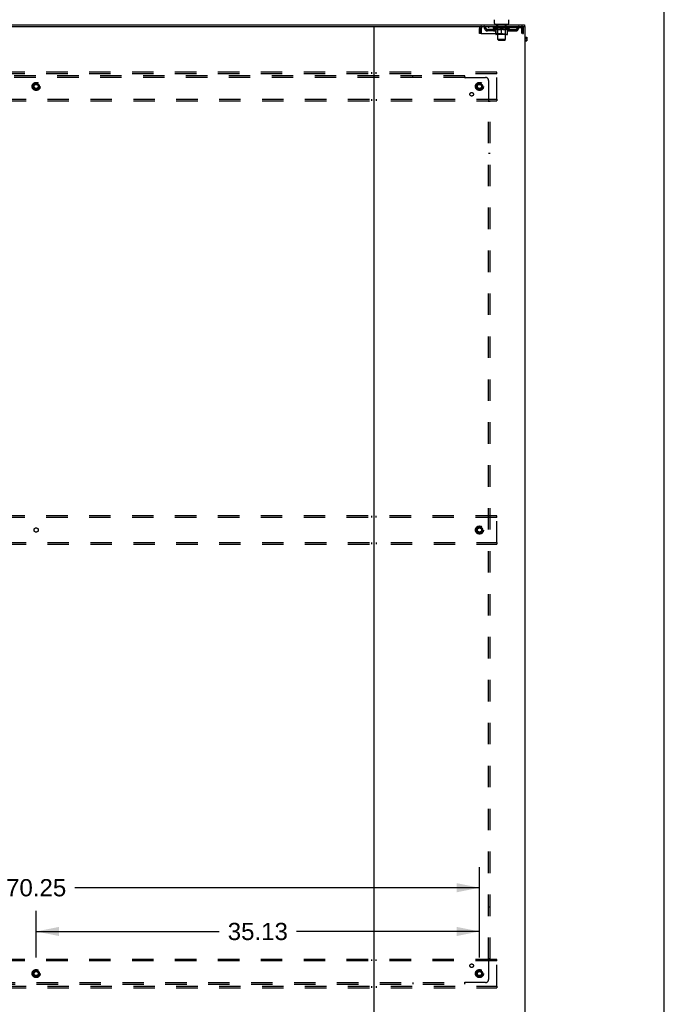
# Model space of a CAD drawing. Header units: inches. Extents: x 0 to 309, y 0 to 200.
# Tile 118 of 119: x 258 to 309, y 67 to 145. Entities that reach past the tile are written whole.
import ezdxf

# ---------------------------------------------------------------- set-up
doc = ezdxf.new("R2010")
doc.units = ezdxf.units.IN
doc.header["$LTSCALE"] = 17
doc.header["$MEASUREMENT"] = 0
doc.linetypes.add('DOT', pattern=[0.2, 0.1, -0.1])
doc.linetypes.add('HIDDEN', pattern=[0.2, 0.1, -0.1])
doc.layers.get('0').update_dxf_attribs({"linetype": 'CONTINUOUS'})
for name, color, linetype in [('DEFAULT_2', 8, 'HIDDEN'), ('DIMENSIONS', 7, 'CONTINUOUS'), ('SUBPANEL', 7, 'CONTINUOUS')]:
    doc.layers.add(name, color=color, linetype=linetype)
doc.styles.get("Standard").update_dxf_attribs({"font": 'arial.ttf'})
doc.dimstyles.new('DIMSTYLE_1', dxfattribs={"dimtxt": 1.363636, "dimasz": 1.818182, "dimexe": 0.09, "dimexo": 0.07, "dimgap": 0.0375, "dimtad": 0, "dimtih": 1, "dimtoh": 1, "dimzin": 4, "dimdsep": 46, "dimtxsty": 'Standard', "dimblk": '_FILLED', "dimblk1": '_FILLED', "dimblk2": '_FILLED', "dimcen": 0.09, "dimadec": 3, "dimazin": 1, "dimtfac": 1, "dimtdec": 3, "dimtofl": 0, "dimtmove": 0, "dimatfit": 3, "dimldrblk": '_FILLED', "dimfxl": 0, "dimtolj": 1, "dimtzin": 4, "dimarcsym": 0})

# ---------------------------------------------------------------- blocks, each defined once
blk = doc.blocks.new('_FILLED')
at = {"color": 0, "linetype": 'ByBlock'}
blk.add_solid([(0, 0), (-1, 0.2), (-1, -0.2)], dxfattribs=at)
blk = doc.blocks.new('*D9')
at = {"layer": 'DIMENSIONS', "color": 2, "linetype": 'Continuous'}
for p, q in [((259.322, 70.687), (259.322, 74.383)), ((294.447, 70.687), (294.447, 74.383)), ((259.322, 72.747), (273.82, 72.747)), ((294.447, 72.747), (279.949, 72.747))]:
    blk.add_line(p, q, dxfattribs=at)
at = {"layer": 'DIMENSIONS', "color": 2, "linetype": 'Continuous', "xscale": 1.8181818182, "yscale": 1.8181818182, "zscale": 1.8181818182, "rotation": 180}
blk.add_blockref('_FILLED', (259.322, 72.747), dxfattribs=at)
at = {"layer": 'DIMENSIONS', "color": 2, "linetype": 'Continuous', "xscale": 1.8181818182, "yscale": 1.8181818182, "zscale": 1.8181818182}
blk.add_blockref('_FILLED', (294.447, 72.747), dxfattribs=at)
at = {"layer": 'DIMENSIONS', "color": 2, "linetype": 'Continuous', "insert": (276.884, 73.429), "char_height": 1.3636, "width": 4.76512, "attachment_point": 2, "line_spacing_factor": 0.9}
blk.add_mtext('35.13', dxfattribs=at)
blk = doc.blocks.new('*D10')
at = {"layer": 'DIMENSIONS', "color": 2, "linetype": 'Continuous'}
for p, q in [((224.197, 70.687), (224.197, 77.847)), ((294.447, 70.687), (294.447, 77.847)), ((224.197, 76.211), (256.257, 76.211)), ((294.447, 76.211), (262.386, 76.211))]:
    blk.add_line(p, q, dxfattribs=at)
at = {"layer": 'DIMENSIONS', "color": 2, "linetype": 'Continuous', "xscale": 1.8181818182, "yscale": 1.8181818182, "zscale": 1.8181818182, "rotation": 180}
blk.add_blockref('_FILLED', (224.197, 76.211), dxfattribs=at)
at = {"layer": 'DIMENSIONS', "color": 2, "linetype": 'Continuous', "xscale": 1.8181818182, "yscale": 1.8181818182, "zscale": 1.8181818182}
blk.add_blockref('_FILLED', (294.447, 76.211), dxfattribs=at)
at = {"layer": 'DIMENSIONS', "color": 2, "linetype": 'Continuous', "insert": (259.322, 76.893), "char_height": 1.3636, "width": 4.76512, "attachment_point": 2, "line_spacing_factor": 0.9}
blk.add_mtext('70.25', dxfattribs=at)

msp = doc.modelspace()

# ---------------------------------------------------------------- linework, layer by layer
at = {"color": 7, "linetype": 'Continuous'}
for p, q in [((309.091, 0), (309.091, 200)), ((220.634, 144.539), (298.009, 144.539)), ((232.657, 144.414), (285.987, 144.414)), ((286.072, 144.414), (286.072, 60.664)), ((286.157, 144.414), (298.072, 144.414)), ((295.634, 144.638), (295.634, 144.952)), ((295.697, 144.569), (295.697, 144.539)), ((296.697, 144.569), (295.697, 144.569)), ((296.697, 144.569), (296.697, 144.539)), ((296.759, 144.638), (296.759, 144.952)), ((298.009, 144.539), (298.009, 144.414)), ((298.072, 60.664), (298.072, 144.414)), ((298.072, 143.561), (298.197, 143.561)), ((298.072, 143.5), (298.197, 143.5)), ((298.197, 143.561), (298.197, 143.273)), ((298.072, 143.356), (298.197, 143.356)), ((298.072, 143.273), (298.197, 143.273))]:
    msp.add_line(p, q, dxfattribs=at)
at = {"color": 3, "linetype": 'Continuous'}
msp.add_line((285.987, 144.414), (286.157, 144.414), dxfattribs=at)
at = {"color": 7, "linetype": 'Continuous'}
for centre, start, end in [((295.703, 144.638), 180, 265), ((296.69, 144.638), 275, 360)]:
    msp.add_arc(centre, 0.069, start, end, dxfattribs=at)
at = {"layer": 'DEFAULT_2', "color": 8, "linetype": 'HIDDEN'}
for p, q in [((294.614, 144.414), (294.614, 144.31)), ((297.78, 144.31), (294.614, 144.31)), ((295.166, 144.414), (295.166, 144.31)), ((295.564, 144.284), (295.564, 144.331)), ((296.83, 144.284), (295.564, 144.284)), ((295.723, 144.173), (295.564, 144.284)), ((295.573, 144.324), (295.573, 144.331)), ((295.582, 144.321), (295.582, 144.324)), ((295.582, 144.321), (296.812, 144.321)), ((295.591, 144.321), (295.591, 144.324)), ((295.592, 144.321), (295.592, 144.324)), ((295.602, 144.324), (295.602, 144.331)), ((295.618, 144.321), (295.618, 144.324)), ((295.62, 144.321), (295.62, 144.324)), ((295.648, 144.324), (295.648, 144.331)), ((295.663, 144.321), (295.663, 144.324)), ((295.666, 144.321), (295.666, 144.324)), ((295.87, 144.324), (295.669, 144.324)), ((295.712, 144.324), (295.712, 144.331)), ((295.713, 144.321), (295.713, 144.324)), ((295.714, 144.321), (295.714, 144.324)), ((295.717, 144.321), (295.717, 144.324)), ((295.724, 144.321), (295.724, 144.324)), ((295.724, 144.321), (295.724, 144.324)), ((295.727, 144.321), (295.727, 144.324)), ((295.731, 144.321), (295.731, 144.325)), ((295.735, 144.321), (295.735, 144.324)), ((295.749, 144.321), (295.749, 144.324)), ((295.759, 144.31), (295.759, 144.414)), ((295.767, 144.321), (295.767, 144.324)), ((295.768, 144.321), (295.768, 144.327)), ((295.788, 144.321), (295.788, 144.324)), ((295.79, 144.324), (295.79, 144.331)), ((295.794, 144.569), (295.794, 144.539)), ((295.799, 144.321), (295.799, 144.324)), ((295.804, 144.321), (295.804, 144.324)), ((295.813, 144.321), (295.813, 144.324)), ((295.824, 144.321), (295.824, 144.328)), ((295.832, 144.479), (295.832, 144.559)), ((295.84, 144.321), (295.84, 144.324)), ((295.902, 144.469), (295.842, 144.469)), ((295.843, 144.321), (295.843, 144.324)), ((295.87, 144.321), (295.87, 144.324)), ((295.937, 144.324), (295.875, 144.324)), ((295.88, 144.324), (295.88, 144.331)), ((295.884, 143.813), (295.884, 144.281)), ((295.887, 144.321), (295.887, 144.324)), ((295.892, 144.321), (295.892, 144.324)), ((295.897, 143.388), (295.897, 144.459)), ((295.898, 144.321), (295.898, 144.33)), ((295.902, 144.321), (295.902, 144.324)), ((295.913, 144.321), (295.913, 144.324)), ((295.937, 144.321), (295.937, 144.324)), ((296.012, 144.324), (295.953, 144.324)), ((295.973, 144.321), (295.973, 144.324)), ((295.98, 144.324), (295.98, 144.331)), ((295.984, 144.321), (295.984, 144.324)), ((295.986, 144.321), (295.986, 144.33)), ((295.989, 144.321), (295.989, 144.324)), ((295.996, 144.321), (295.996, 144.325)), ((296.012, 144.321), (296.012, 144.324)), ((296.092, 144.324), (296.038, 144.324)), ((296.051, 144.321), (296.051, 144.324)), ((296.082, 144.324), (296.16, 144.329)), ((296.087, 144.324), (296.087, 144.331)), ((296.087, 144.324), (296.087, 144.331)), ((296.087, 144.331), (296.087, 144.331)), ((296.087, 144.321), (296.087, 144.324)), ((296.091, 144.321), (296.091, 144.325)), ((296.092, 144.321), (296.092, 144.324)), ((296.093, 144.321), (296.093, 144.324)), ((296.128, 144.324), (296.192, 144.324)), ((296.133, 144.321), (296.133, 144.324)), ((296.139, 144.324), (296.139, 144.328)), ((296.16, 144.324), (296.16, 144.329)), ((296.176, 144.321), (296.176, 144.324)), ((296.194, 144.325), (296.194, 144.324)), ((296.194, 144.321), (296.194, 144.325)), ((296.194, 144.321), (296.194, 144.324)), ((296.197, 144.324), (296.197, 144.331)), ((296.197, 144.331), (296.311, 144.324)), ((296.199, 144.321), (296.199, 144.325)), ((296.199, 144.325), (296.2, 144.324)), ((296.2, 144.321), (296.2, 144.324)), ((296.218, 144.321), (296.218, 144.324)), ((296.218, 144.324), (296.266, 144.324)), ((296.26, 144.321), (296.26, 144.324)), ((296.301, 144.321), (296.301, 144.324)), ((296.301, 144.321), (296.301, 144.324)), ((296.301, 144.324), (296.356, 144.324)), ((296.302, 144.321), (296.302, 144.325)), ((296.306, 144.331), (296.307, 144.331)), ((296.306, 144.324), (296.306, 144.331)), ((296.306, 144.321), (296.306, 144.324)), ((296.307, 144.324), (296.307, 144.331)), ((296.343, 144.321), (296.343, 144.324)), ((296.382, 144.321), (296.382, 144.324)), ((296.382, 144.324), (296.441, 144.324)), ((296.397, 144.321), (296.397, 144.325)), ((296.405, 144.321), (296.405, 144.324)), ((296.407, 144.321), (296.407, 144.33)), ((296.41, 144.321), (296.41, 144.324)), ((296.413, 144.324), (296.413, 144.331)), ((296.421, 144.321), (296.421, 144.324)), ((296.457, 144.321), (296.457, 144.324)), ((296.457, 144.324), (296.519, 144.324)), ((296.481, 144.321), (296.481, 144.324)), ((296.552, 144.469), (296.492, 144.469)), ((296.492, 144.321), (296.492, 144.324)), ((296.496, 144.321), (296.496, 144.33)), ((296.497, 143.388), (296.497, 144.459)), ((296.502, 144.321), (296.502, 144.324)), ((296.507, 144.321), (296.507, 144.324)), ((296.51, 143.813), (296.51, 144.281)), ((296.513, 144.324), (296.513, 144.331)), ((296.524, 144.321), (296.524, 144.324)), ((296.524, 144.324), (296.725, 144.324)), ((296.551, 144.321), (296.551, 144.324)), ((296.554, 144.321), (296.554, 144.324)), ((296.562, 144.479), (296.562, 144.559)), ((296.57, 144.321), (296.57, 144.328)), ((296.581, 144.321), (296.581, 144.324)), ((296.59, 144.321), (296.59, 144.324)), ((296.594, 144.321), (296.594, 144.324)), ((296.6, 144.569), (296.6, 144.539)), ((296.604, 144.324), (296.604, 144.331)), ((296.605, 144.321), (296.605, 144.324)), ((296.626, 144.321), (296.626, 144.327)), ((296.626, 144.321), (296.626, 144.324)), ((296.634, 144.31), (296.634, 144.414)), ((296.644, 144.321), (296.644, 144.324)), ((296.659, 144.321), (296.659, 144.324)), ((296.663, 144.321), (296.663, 144.325)), ((296.666, 144.321), (296.666, 144.324)), ((296.67, 144.321), (296.67, 144.324)), ((296.67, 144.321), (296.67, 144.324)), ((296.671, 144.173), (296.83, 144.284)), ((296.677, 144.321), (296.677, 144.324)), ((296.68, 144.321), (296.68, 144.324)), ((296.681, 144.321), (296.681, 144.324)), ((296.682, 144.324), (296.682, 144.331)), ((296.728, 144.321), (296.728, 144.324)), ((296.731, 144.321), (296.731, 144.324)), ((296.745, 144.324), (296.745, 144.331)), ((296.774, 144.321), (296.774, 144.324)), ((296.776, 144.321), (296.776, 144.324)), ((296.792, 144.324), (296.792, 144.331)), ((296.802, 144.321), (296.802, 144.324)), ((296.803, 144.321), (296.803, 144.324)), ((296.812, 144.321), (296.812, 144.324)), ((296.82, 144.324), (296.82, 144.331)), ((296.83, 144.284), (296.83, 144.331)), ((297.228, 144.414), (297.228, 144.31)), ((297.78, 144.31), (297.78, 144.414)), ((297.813, 144.247), (297.808, 144.284)), ((297.813, 144.247), (297.808, 144.261)), ((294.447, 143.852), (294.447, 144.247)), ((294.447, 144.247), (294.551, 144.247)), ((294.551, 143.852), (294.447, 143.852)), ((294.551, 143.852), (294.551, 144.247)), ((294.581, 144.247), (294.581, 143.852)), ((294.581, 143.852), (297.813, 143.852)), ((295.082, 144.059), (295.082, 144.163)), ((295.565, 144.163), (295.082, 144.163)), ((295.565, 144.059), (295.082, 144.059)), ((295.332, 144.059), (295.332, 144.163)), ((295.723, 144.173), (295.733, 144.173)), ((295.733, 143.81), (295.733, 144.216)), ((296.623, 143.773), (295.77, 143.773)), ((295.884, 143.813), (295.844, 143.773)), ((295.876, 144.173), (296.056, 144.173)), ((296.51, 143.813), (295.884, 143.813)), ((296.197, 143.773), (296.197, 144.217)), ((296.338, 144.173), (296.518, 144.173)), ((296.51, 143.813), (296.549, 143.773)), ((296.66, 143.81), (296.66, 144.216)), ((296.66, 144.173), (296.671, 144.173)), ((296.828, 144.163), (297.311, 144.163)), ((296.828, 144.059), (297.311, 144.059)), ((297.061, 144.059), (297.061, 144.163)), ((297.311, 144.059), (297.311, 144.163)), ((297.813, 143.852), (297.813, 144.247)), ((297.843, 143.852), (297.843, 144.247)), ((297.947, 144.247), (297.843, 144.247)), ((297.843, 143.852), (297.947, 143.852)), ((297.947, 143.852), (297.947, 144.247)), ((296.497, 143.388), (295.897, 143.388)), ((295.966, 143.319), (295.897, 143.388)), ((295.966, 143.319), (296.428, 143.319)), ((296.428, 143.319), (296.497, 143.388)), ((295.822, 140.789), (222.822, 140.789)), ((295.822, 140.664), (222.822, 140.664)), ((285.884, 140.789), (285.884, 140.664)), ((286.259, 140.664), (286.259, 140.789)), ((295.822, 140.664), (295.822, 140.789)), ((295.822, 138.664), (295.822, 140.664)), ((222.822, 138.664), (295.822, 138.664)), ((222.822, 138.539), (295.822, 138.539)), ((285.884, 138.664), (285.884, 138.539)), ((286.259, 138.664), (286.259, 138.539)), ((295.822, 138.664), (295.822, 138.539)), ((295.822, 105.664), (222.822, 105.664)), ((295.822, 105.539), (222.822, 105.539)), ((285.884, 105.664), (285.884, 105.539)), ((286.259, 105.539), (286.259, 105.664)), ((295.822, 105.539), (295.822, 105.664)), ((295.822, 103.539), (295.822, 105.539)), ((222.822, 103.539), (295.822, 103.539)), ((222.822, 103.414), (295.822, 103.414)), ((285.884, 103.539), (285.884, 103.414)), ((286.259, 103.539), (286.259, 103.414)), ((295.822, 103.539), (295.822, 103.414)), ((295.822, 70.539), (222.822, 70.539)), ((295.822, 70.414), (222.822, 70.414)), ((285.884, 70.539), (285.884, 70.414)), ((286.259, 70.414), (286.259, 70.539)), ((295.822, 70.414), (295.822, 70.539)), ((295.822, 68.414), (295.822, 70.414)), ((222.822, 68.414), (295.822, 68.414)), ((222.822, 68.289), (295.822, 68.289)), ((285.884, 68.414), (285.884, 68.289)), ((286.259, 68.414), (286.259, 68.289)), ((295.822, 68.414), (295.822, 68.289))]:
    msp.add_line(p, q, dxfattribs=at)
for points in [[(294.614, 144.414), (294.611, 144.413), (294.609, 144.41), (294.607, 144.405), (294.604, 144.398), (294.602, 144.388), (294.6, 144.378), (294.597, 144.365), (294.595, 144.351), (294.593, 144.336), (294.59, 144.32), (294.588, 144.302), (294.586, 144.284), (294.581, 144.247)], [(294.614, 144.31), (294.611, 144.31), (294.609, 144.309), (294.607, 144.307), (294.604, 144.304), (294.602, 144.3), (294.6, 144.296), (294.597, 144.292), (294.595, 144.286), (294.593, 144.281), (294.59, 144.274), (294.588, 144.268), (294.586, 144.261), (294.581, 144.247)], [(297.808, 144.284), (297.806, 144.302), (297.803, 144.32), (297.801, 144.336), (297.799, 144.351), (297.796, 144.365), (297.794, 144.378), (297.792, 144.388), (297.789, 144.398), (297.787, 144.405), (297.785, 144.41), (297.782, 144.413), (297.78, 144.414)], [(297.808, 144.261), (297.806, 144.268), (297.803, 144.274), (297.801, 144.281), (297.799, 144.286), (297.796, 144.292), (297.794, 144.296), (297.792, 144.3), (297.789, 144.304), (297.787, 144.307), (297.785, 144.309), (297.782, 144.31), (297.78, 144.31)], [(295.883, 144.173), (295.859, 144.177), (295.834, 144.183), (295.809, 144.19), (295.784, 144.197), (295.759, 144.206), (295.733, 144.216)], [(295.733, 144.215), (295.758, 144.206), (295.782, 144.197), (295.806, 144.19), (295.829, 144.183), (295.852, 144.177), (295.876, 144.173)], [(296.197, 144.217), (296.171, 144.206), (296.145, 144.198), (296.12, 144.19), (296.095, 144.183), (296.07, 144.177), (296.046, 144.173)], [(296.056, 144.173), (296.079, 144.177), (296.102, 144.183), (296.125, 144.19), (296.149, 144.197), (296.173, 144.205), (296.197, 144.215)], [(296.348, 144.173), (296.323, 144.177), (296.298, 144.183), (296.273, 144.19), (296.248, 144.198), (296.223, 144.207), (296.197, 144.217)], [(296.197, 144.215), (296.221, 144.205), (296.245, 144.197), (296.269, 144.189), (296.292, 144.183), (296.315, 144.177), (296.338, 144.173)], [(296.66, 144.216), (296.635, 144.206), (296.609, 144.197), (296.584, 144.19), (296.559, 144.183), (296.535, 144.177), (296.51, 144.173)], [(296.518, 144.173), (296.541, 144.177), (296.565, 144.183), (296.588, 144.19), (296.612, 144.197), (296.636, 144.206), (296.66, 144.215)]]:
    msp.add_lwpolyline(points, dxfattribs=at)
for centre, radius in [((259.322, 139.664), 0.318), ((259.322, 139.664), 0.183), ((259.322, 139.664), 0.166), ((294.447, 139.664), 0.318), ((294.447, 139.664), 0.183), ((294.447, 139.664), 0.166), ((294.447, 104.539), 0.318), ((294.447, 104.539), 0.183), ((294.447, 104.539), 0.166), ((259.322, 69.414), 0.318), ((259.322, 69.414), 0.183), ((259.322, 69.414), 0.166), ((294.447, 69.414), 0.318), ((294.447, 69.414), 0.183), ((294.447, 69.414), 0.166)]:
    msp.add_circle(centre, radius, dxfattribs=at)
at = {"layer": 'DEFAULT_2', "color": 8, "linetype": 'DOT'}
for centre in [(259.322, 139.664), (294.447, 139.664), (259.322, 104.539), (294.447, 104.539), (259.322, 69.414), (294.447, 69.414)]:
    msp.add_circle(centre, 0.17, dxfattribs=at)
at = {"layer": 'DEFAULT_2', "color": 8, "linetype": 'HIDDEN'}
for centre, radius, start, end in [((294.614, 144.247), 0.167, 90, 180), ((294.614, 144.247), 0.063, 90, 180), ((294.793, 144.247), 0.167, 8.07163, 90), ((294.794, 144.248), 0.0625, 7.98631, 90), ((295.082, 144.288), 0.229, 187.98631, 270), ((295.082, 144.288), 0.125, 188.07163, 270), ((295.565, 144.288), 0.125, 270, 351.92837), ((295.565, 144.288), 0.229, 270, 352.01369), ((295.854, 144.247), 0.167, 90, 171.92837), ((295.703, 144.638), 0.069, 265, 270), ((295.854, 144.248), 0.0625, 90, 172.01369), ((295.822, 144.559), 0.01, 0, 90), ((295.842, 144.479), 0.01, 180, 270), ((295.844, 144.281), 0.0398, 0, 90), ((295.887, 144.459), 0.01, 0, 90), ((296.507, 144.459), 0.01, 90, 180), ((296.549, 144.281), 0.0398, 90, 180), ((296.539, 144.247), 0.167, 8.07163, 90), ((296.54, 144.248), 0.0625, 7.98631, 90), ((296.552, 144.479), 0.01, 270, 360), ((296.572, 144.559), 0.01, 90, 180), ((296.828, 144.288), 0.229, 187.98631, 270), ((296.69, 144.638), 0.069, 270, 275), ((296.828, 144.288), 0.125, 188.07163, 270), ((297.311, 144.288), 0.125, 270, 351.92837), ((297.311, 144.288), 0.229, 270, 352.01369), ((297.6, 144.247), 0.167, 90, 171.92837), ((297.6, 144.248), 0.0625, 90, 172.01369), ((297.78, 144.247), 0.167, 0, 90), ((297.78, 144.247), 0.063, 0, 90), ((295.77, 143.81), 0.0371, 180, 270), ((296.623, 143.81), 0.0371, 270, 360)]:
    msp.add_arc(centre, radius, start, end, dxfattribs=at)
for centre, major_axis, ratio, start_param, end_param in [((296.197, 144.331), (0.633, 0.007), 0.05963, 2.96643, 3.140963), ((295.544, 144.319), (0.198, 0), 0.060556, 0.430652, 1.470503), ((296.197, 144.331), (0.633, 0), 0.060556, -3.141593, -2.96706), ((295.544, 144.312), (0.198, 0.002), 0.05963, 1.376596, 1.469874), ((296.197, 144.331), (0.633, 0.013), 0.05688, 2.791345, 2.965878), ((295.588, 144.319), (0.198, -0.002), 0.05963, 0.605815, 1.645666), ((295.519, 144.319), (0.198, 0.002), 0.05963, 0.25549, 1.295341), ((296.197, 144.331), (0.633, -0.007), 0.05963, -2.96643, -2.791898), ((295.588, 144.312), (0.198, 0), 0.060556, 1.551758, 1.645036), ((295.519, 144.312), (0.198, 0.004), 0.05688, 1.20151, 1.294789), ((295.589, 144.315), (0.164, 0.002), 0.05963, 1.065228, 1.614276), ((295.569, 144.315), (0.164, 0.003), 0.05688, 0.890143, 1.43919), ((295.627, 144.315), (0.164, 0), 0.060556, 1.240391, 1.789438), ((296.197, 144.331), (0.633, 0.019), 0.052395, 2.616403, 2.790936), ((295.651, 144.319), (0.198, -0.004), 0.05688, 0.7809, 1.820751), ((295.516, 144.319), (0.198, 0.004), 0.05688, 0.080405, 1.120256), ((296.197, 144.331), (0.633, -0.013), 0.05688, -2.791345, -2.616812), ((295.651, 144.312), (0.198, -0.002), 0.05963, 1.72692, 1.820198), ((295.516, 144.312), (0.198, 0.006), 0.052395, 1.026568, 1.119847), ((295.569, 144.315), (0.164, 0.005), 0.052395, 0.715201, 1.264248), ((295.683, 144.315), (0.164, -0.002), 0.05963, 1.415553, 1.9646), ((296.197, 144.331), (0.633, 0.025), 0.046319, 2.441654, 2.616187), ((295.73, 144.319), (0.198, -0.006), 0.052395, 0.955842, 1.995693), ((296.197, 144.331), (0.633, -0.019), 0.052395, -2.616403, -2.44187), ((295.533, 144.319), (0.198, 0.006), 0.052395, -0.094537, 0.945314), ((295.73, 144.312), (0.198, -0.004), 0.05688, 1.902006, 1.995284), ((295.533, 144.312), (0.198, 0.008), 0.046319, 0.851819, 0.945098), ((295.587, 144.315), (0.164, 0.006), 0.046319, 0.540452, 1.089499), ((295.754, 144.315), (0.164, -0.003), 0.05688, 1.590638, 2.139686), ((296.197, 144.331), (0.633, 0.029), 0.038841, 2.267123, 2.441656), ((295.823, 144.319), (0.198, -0.008), 0.046319, 1.130591, 2.170442), ((296.197, 144.331), (0.633, -0.025), 0.046319, -2.441654, -2.267121), ((295.57, 144.319), (0.198, 0.008), 0.046319, -0.269286, 0.770565), ((295.823, 144.312), (0.198, -0.006), 0.052395, 2.076947, 2.170226), ((295.57, 144.312), (0.198, 0.009), 0.038841, 0.677289, 0.770567), ((295.624, 144.315), (0.164, 0.008), 0.038841, 0.365921, 0.914969), ((295.839, 144.315), (0.164, -0.005), 0.052395, 1.76558, 2.314627), ((296.197, 144.331), (0.633, 0.033), 0.030195, 2.09281, 2.267343), ((295.928, 144.319), (0.198, -0.009), 0.038841, 1.305122, 2.344973), ((296.197, 144.331), (0.633, -0.029), 0.038841, -2.267123, -2.092591), ((295.626, 144.319), (0.198, 0.009), 0.038841, -0.443817, 0.596034), ((295.928, 144.312), (0.198, -0.008), 0.046319, 2.251696, 2.344975), ((295.626, 144.312), (0.198, 0.01), 0.030195, 0.502975, 0.596254), ((295.678, 144.315), (0.164, 0.009), 0.030195, 0.191608, 0.740655), ((295.934, 144.315), (0.164, -0.006), 0.046319, 1.940329, 2.489376), ((295.7, 144.319), (0.198, 0.01), 0.030195, -0.61813, 0.421721), ((296.197, 144.331), (0.633, 0.036), 0.020645, 1.918687, 2.09322), ((296.041, 144.319), (0.198, -0.01), 0.030195, 1.479435, 2.519286), ((296.197, 144.331), (0.633, -0.033), 0.030195, -2.09281, -1.918277), ((296.041, 144.312), (0.198, -0.009), 0.038841, 2.426227, 2.519505), ((295.7, 144.312), (0.198, 0.011), 0.020645, 0.328852, 0.422131), ((295.748, 144.315), (0.164, 0.009), 0.020645, 0.017485, 0.566532), ((296.037, 144.315), (0.164, -0.008), 0.038841, 2.11486, 2.663907), ((295.788, 144.319), (0.198, 0.011), 0.020645, -0.792253, 0.247598), ((296.197, 144.331), (0.633, 0.038), 0.010478, 1.744704, 1.919237), ((296.159, 144.319), (0.198, -0.011), 0.020645, 1.653558, 2.693409), ((296.197, 144.331), (0.633, -0.036), 0.020645, -1.918687, -1.744154), ((296.159, 144.312), (0.198, -0.01), 0.030195, 2.60054, 2.693819), ((295.788, 144.312), (0.198, 0.012), 0.010478, 0.154869, 0.248148), ((295.832, 144.315), (0.164, 0.01), 0.010478, 6.126688, 6.675735), ((296.146, 144.315), (0.164, -0.009), 0.030195, 2.289173, 2.83822), ((295.889, 144.319), (0.198, 0.012), 0.010478, -0.966236, -0.000846), ((296.278, 144.319), (0.198, -0.012), 0.010478, 1.827541, 2.867392), ((296.197, 144.331), (0.633, -0.038), 0.010478, -1.744704, -1.570171), ((296.278, 144.312), (0.198, -0.011), 0.020645, 2.774664, 2.867942), ((296.256, 144.315), (0.164, -0.009), 0.020645, 2.463296, 3.012344), ((296.116, 144.319), (0.198, 0.012), 0.010478, 0.274201, 1.314052), ((296.03, 144.315), (0.164, 0.01), 0.010478, -0.000298, 0.504314), ((296, 144.312), (0.198, 0.012), 0.010478, 0.192946, 0.399283), ((296.197, 144.331), (0.633, 0.038), 0.010478, -1.578586, -1.396888), ((296.394, 144.312), (0.198, -0.012), 0.010478, 2.948646, 3.041925), ((296.364, 144.315), (0.164, -0.01), 0.010478, 2.637279, 3.142076), ((296.235, 144.319), (0.198, 0.011), 0.020645, 0.448184, 1.488034), ((296.138, 144.315), (0.164, 0.009), 0.020645, 0.129249, 0.678296), ((296.116, 144.312), (0.198, 0.011), 0.020645, 0.273651, 0.366929), ((296.504, 144.319), (0.198, -0.012), 0.010478, -3.140747, -2.175357), ((296.197, 144.331), (0.633, 0.036), 0.020645, -1.397439, -1.222906), ((296.197, 144.331), (0.633, -0.038), 0.010478, 1.222355, 1.396888), ((296.353, 144.319), (0.198, 0.01), 0.030195, 0.622307, 1.662158), ((296.248, 144.315), (0.164, 0.009), 0.030195, 0.303372, 0.852419), ((296.561, 144.315), (0.164, -0.01), 0.010478, 2.749043, 3.29809), ((296.605, 144.319), (0.198, -0.011), 0.020645, 2.893995, 3.933846), ((296.235, 144.312), (0.198, 0.01), 0.030195, 0.447774, 0.541052), ((296.605, 144.312), (0.198, -0.012), 0.010478, 2.893445, 2.986723), ((296.197, 144.331), (0.633, 0.033), 0.030195, -1.223315, -1.048783), ((296.466, 144.319), (0.198, 0.009), 0.038841, 0.79662, 1.836471), ((296.197, 144.331), (0.633, -0.036), 0.020645, 1.048373, 1.222906), ((296.356, 144.315), (0.164, 0.008), 0.038841, 0.477686, 1.026733), ((296.645, 144.315), (0.164, -0.009), 0.020645, 2.57506, 3.124108), ((296.694, 144.319), (0.198, -0.01), 0.030195, 2.719872, 3.759723), ((296.57, 144.319), (0.198, 0.008), 0.046319, 0.971151, 2.011002), ((296.353, 144.312), (0.198, 0.009), 0.038841, 0.622087, 0.715366), ((296.694, 144.312), (0.198, -0.011), 0.020645, 2.719462, 2.812741), ((296.197, 144.331), (0.633, 0.029), 0.038841, -1.049002, -0.874469), ((296.197, 144.331), (0.633, -0.033), 0.030195, 0.87425, 1.048783), ((296.46, 144.315), (0.164, 0.006), 0.046319, 0.652216, 1.201263), ((296.664, 144.319), (0.198, 0.006), 0.052395, 1.1459, 2.185751), ((296.715, 144.315), (0.164, -0.009), 0.030195, 2.400937, 2.949985), ((296.768, 144.319), (0.198, -0.009), 0.038841, 2.545558, 3.585409), ((296.555, 144.315), (0.164, 0.005), 0.052395, 0.826965, 1.376012), ((296.466, 144.312), (0.198, 0.008), 0.046319, 0.796618, 0.889896), ((296.768, 144.312), (0.198, -0.01), 0.030195, 2.545339, 2.638617), ((296.743, 144.319), (0.198, 0.004), 0.05688, 1.320842, 2.360692), ((296.197, 144.331), (0.633, 0.025), 0.046319, -0.874471, -0.699939), ((296.197, 144.331), (0.633, -0.029), 0.038841, 0.699936, 0.874469), ((296.824, 144.319), (0.198, -0.008), 0.046319, 2.371028, 3.410879), ((296.77, 144.315), (0.164, -0.008), 0.038841, 2.226624, 2.775671), ((296.806, 144.319), (0.198, 0.002), 0.05963, 1.495927, 2.535778), ((296.64, 144.315), (0.164, 0.003), 0.05688, 1.001907, 1.550954), ((296.861, 144.319), (0.198, -0.006), 0.052395, 2.196279, 3.23613), ((296.807, 144.315), (0.164, -0.006), 0.046319, 2.052093, 2.601141), ((296.57, 144.312), (0.198, 0.006), 0.052395, 0.971367, 1.064645), ((296.85, 144.319), (0.198, 0), 0.060556, 1.671089, 2.71094), ((296.824, 144.312), (0.198, -0.009), 0.038841, 2.371026, 2.464304), ((296.878, 144.319), (0.198, -0.004), 0.05688, 2.021337, 3.061188), ((296.197, 144.331), (0.633, 0.019), 0.052395, -0.699723, -0.52519), ((296.197, 144.331), (0.633, -0.025), 0.046319, 0.525406, 0.699939), ((296.874, 144.319), (0.198, -0.002), 0.05963, 1.846251, 2.886102), ((296.711, 144.315), (0.164, 0.002), 0.05963, 1.176993, 1.72604), ((296.825, 144.315), (0.164, -0.005), 0.052395, 1.877344, 2.426392), ((296.766, 144.315), (0.164, 0), 0.060556, 1.352155, 1.901202), ((296.824, 144.315), (0.164, -0.003), 0.05688, 1.702402, 2.25145), ((296.805, 144.315), (0.164, -0.002), 0.05963, 1.527317, 2.076364), ((296.664, 144.312), (0.198, 0.004), 0.05688, 1.146309, 1.239587), ((296.861, 144.312), (0.198, -0.008), 0.046319, 2.196495, 2.289773), ((296.197, 144.331), (0.633, 0.013), 0.05688, -0.524781, -0.350248), ((296.197, 144.331), (0.633, -0.019), 0.052395, 0.350657, 0.52519), ((296.743, 144.312), (0.198, 0.002), 0.05963, 1.321394, 1.414673), ((296.878, 144.312), (0.198, -0.006), 0.052395, 2.021746, 2.115024), ((296.197, 144.331), (0.633, 0.007), 0.05963, -0.349695, -0.175162), ((296.197, 144.331), (0.633, -0.013), 0.05688, 0.175715, 0.350248), ((296.806, 144.312), (0.198, 0), 0.060556, 1.496556, 1.589835), ((296.874, 144.312), (0.198, -0.004), 0.05688, 1.846804, 1.940083), ((296.85, 144.312), (0.198, -0.002), 0.05963, 1.671719, 1.764997), ((296.197, 144.331), (0.633, 0), 0.060556, -0.174533, 0), ((296.197, 144.331), (0.633, -0.007), 0.05963, 0.000629, 0.175162)]:
    msp.add_ellipse(centre, major_axis=major_axis, ratio=ratio, start_param=start_param, end_param=end_param, dxfattribs=at)
at = {"layer": 'SUBPANEL', "color": 8, "linetype": 'HIDDEN'}
for p, q in [((293.291, 140.508), (225.353, 140.508)), ((293.291, 140.383), (225.353, 140.383)), ((289.166, 140.383), (289.166, 140.508)), ((293.291, 140.342), (293.291, 140.508)), ((293.326, 140.383), (294.916, 140.383)), ((295.166, 140.133), (295.166, 138.543)), ((295.125, 138.508), (295.291, 138.508)), ((295.166, 70.57), (295.166, 138.508)), ((295.184, 138.525), (295.177, 138.532)), ((295.291, 70.57), (295.291, 138.508)), ((295.166, 134.383), (295.291, 134.383)), ((295.166, 74.695), (295.291, 74.695)), ((295.125, 70.57), (295.291, 70.57)), ((295.166, 70.535), (295.166, 68.945)), ((225.353, 68.695), (293.291, 68.695)), ((289.166, 68.695), (289.166, 68.57)), ((293.291, 68.57), (293.291, 68.736)), ((293.308, 68.677), (293.315, 68.684)), ((294.916, 68.695), (293.326, 68.695)), ((225.353, 68.57), (293.291, 68.57))]:
    msp.add_line(p, q, dxfattribs=at)
for points in [[(293.291, 140.421), (293.292, 140.419), (293.294, 140.417), (293.296, 140.414), (293.298, 140.412), (293.299, 140.41), (293.301, 140.408), (293.303, 140.407), (293.304, 140.405), (293.306, 140.403), (293.308, 140.402), (293.313, 140.396)], [(293.291, 140.342), (293.293, 140.343), (293.294, 140.344), (293.296, 140.345), (293.298, 140.346), (293.3, 140.347), (293.301, 140.348), (293.303, 140.35), (293.305, 140.352), (293.306, 140.353), (293.308, 140.355), (293.309, 140.357), (293.31, 140.359), (293.312, 140.362), (293.313, 140.364)], [(293.313, 140.396), (293.315, 140.394), (293.317, 140.392), (293.319, 140.39), (293.321, 140.388), (293.323, 140.386), (293.324, 140.385), (293.326, 140.383)], [(293.313, 140.364), (293.316, 140.369), (293.318, 140.372), (293.32, 140.374), (293.321, 140.377), (293.323, 140.379), (293.324, 140.381), (293.326, 140.383)], [(295.125, 138.508), (295.125, 138.51), (295.126, 138.512), (295.127, 138.513), (295.128, 138.515), (295.13, 138.517), (295.131, 138.519), (295.133, 138.52), (295.134, 138.522), (295.136, 138.523), (295.138, 138.525), (295.14, 138.526), (295.142, 138.528), (295.144, 138.529), (295.147, 138.531), (295.152, 138.534)], [(295.152, 138.534), (295.154, 138.535), (295.157, 138.537), (295.159, 138.538), (295.162, 138.54), (295.164, 138.542), (295.166, 138.543)], [(295.177, 138.532), (295.175, 138.534), (295.173, 138.536), (295.171, 138.538), (295.169, 138.54), (295.167, 138.542), (295.166, 138.543)], [(295.204, 138.508), (295.202, 138.51), (295.199, 138.511), (295.197, 138.513), (295.195, 138.515), (295.193, 138.517), (295.191, 138.518), (295.189, 138.52), (295.188, 138.522), (295.186, 138.523), (295.184, 138.525)], [(295.125, 70.57), (295.125, 70.568), (295.126, 70.567), (295.127, 70.565), (295.128, 70.563), (295.13, 70.561), (295.131, 70.56), (295.133, 70.558), (295.134, 70.556), (295.136, 70.555), (295.138, 70.553), (295.14, 70.552), (295.142, 70.55), (295.144, 70.549), (295.147, 70.548)], [(295.147, 70.548), (295.152, 70.545), (295.154, 70.543), (295.157, 70.541), (295.159, 70.54), (295.162, 70.538), (295.164, 70.537), (295.166, 70.535)], [(295.179, 70.548), (295.177, 70.546), (295.175, 70.544), (295.173, 70.542), (295.171, 70.54), (295.169, 70.538), (295.167, 70.537), (295.166, 70.535)], [(295.204, 70.57), (295.202, 70.569), (295.199, 70.567), (295.197, 70.565), (295.195, 70.563), (295.193, 70.562), (295.191, 70.56), (295.189, 70.558), (295.188, 70.557), (295.186, 70.555), (295.184, 70.553), (295.179, 70.548)], [(293.291, 68.736), (293.293, 68.735), (293.294, 68.735), (293.296, 68.734), (293.298, 68.733), (293.3, 68.731), (293.301, 68.73), (293.303, 68.728), (293.305, 68.727), (293.306, 68.725), (293.308, 68.723), (293.309, 68.721), (293.31, 68.719), (293.312, 68.716), (293.313, 68.714), (293.316, 68.709)], [(293.291, 68.657), (293.292, 68.659), (293.294, 68.662), (293.296, 68.664), (293.298, 68.666), (293.299, 68.668), (293.301, 68.67), (293.303, 68.672), (293.304, 68.673), (293.306, 68.675), (293.308, 68.677)], [(293.315, 68.684), (293.317, 68.686), (293.319, 68.688), (293.321, 68.69), (293.323, 68.692), (293.324, 68.694), (293.326, 68.695)], [(293.316, 68.709), (293.318, 68.706), (293.32, 68.704), (293.321, 68.702), (293.323, 68.699), (293.324, 68.697), (293.326, 68.695)]]:
    msp.add_lwpolyline(points, dxfattribs=at)
for centre, radius in [((259.322, 139.664), 0.25), ((294.447, 139.664), 0.25), ((293.828, 139.045), 0.141), ((294.447, 104.539), 0.25), ((259.322, 69.414), 0.25), ((293.828, 70.033), 0.141), ((294.447, 69.414), 0.25)]:
    msp.add_circle(centre, radius, dxfattribs=at)
for centre, start, end in [((294.916, 140.133), 0, 90), ((294.916, 68.945), 270, 360)]:
    msp.add_arc(centre, 0.25, start, end, dxfattribs=at)

# ---------------------------------------------------------------- dimensions: what is measured, and where the dimension line sits
at = {"layer": 'DIMENSIONS', "color": 2, "linetype": 'Continuous'}
dim = msp.add_linear_dim(base=(294.447, 76.211), p1=(224.197, 70.617), p2=(294.447, 70.617), dimstyle='DIMSTYLE_1', dxfattribs=at)
dim.commit()
dim.dimension.update_dxf_attribs({"geometry": '*D10', "text_midpoint": (259.327, 76.203), "dimtype": 160})
dim = msp.add_linear_dim(base=(259.321835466, 72.746868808), p1=(294.446835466, 70.616824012), p2=(259.321835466, 70.616824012), angle=180, dimstyle='DIMSTYLE_1', dxfattribs=at)
dim.commit()
dim.dimension.update_dxf_attribs({"geometry": '*D9', "text_midpoint": (276.881444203, 72.739262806), "dimtype": 160})

doc.saveas('drawing.dxf')
